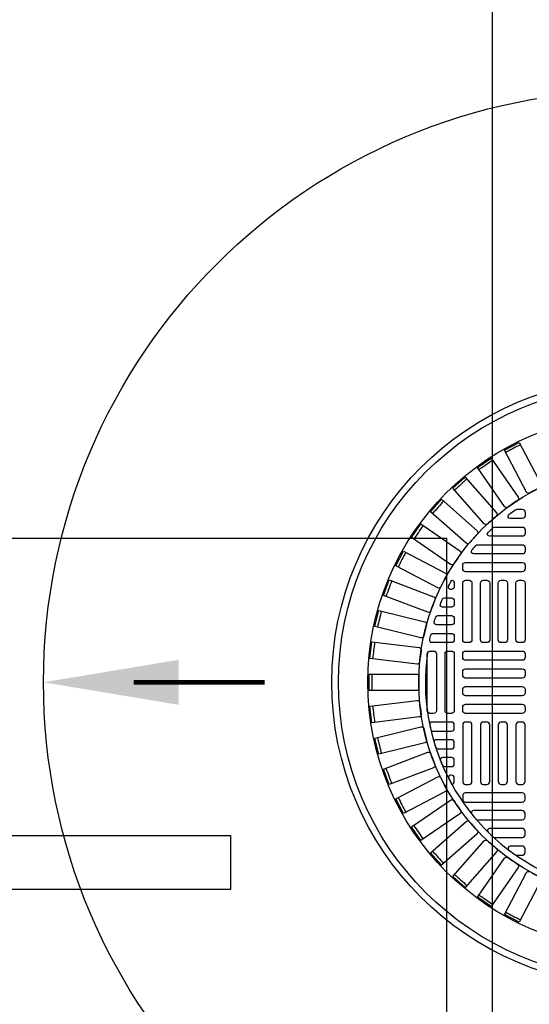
# Model space of a CAD drawing. Extents: x 1081 to 2220, y 0 to 2796.
# Tile 129 of 161: x 1862 to 1876, y 1241 to 1268. Entities that reach past the tile are written whole.
import ezdxf

# ---------------------------------------------------------------- set-up
doc = ezdxf.new("R2010")
doc.units = 0
doc.header["$MEASUREMENT"] = 0
doc.header["$PDSIZE"] = 1
doc.linetypes.add('HIDDEN3', pattern=[0.1875, 0.125, -0.0625])
doc.layers.get('DEFPOINTS').update_dxf_attribs({"linetype": 'CONTINUOUS'})
for name, color, linetype in [('DIM', 3, 'CONTINUOUS'), ('MONITOR-WELL-COVER', 2, 'CONTINUOUS'), ('MONITOR-WELL-COVER-HATCH', 252, 'CONTINUOUS'), ('TANK-ANCHOR', 4, 'CONTINUOUS'), ('TANK-SLOPE', 3, 'CONTINUOUS'), ('TANK-UST', 5, 'CONTINUOUS')]:
    doc.layers.add(name, color=color, linetype=linetype)
doc.styles.add('SIMPLEX', font='simplex')
doc.dimstyles.new('DIM64', dxfattribs={"dimscale": 64, "dimtxt": 0.09375, "dimasz": 0.09375, "dimexe": 0.0625, "dimexo": 0.0625, "dimgap": 0.046875, "dimtad": 1, "dimdec": 4, "dimzin": 3, "dimdsep": 46, "dimlunit": 4, "dimtxsty": 'SIMPLEX', "dimcen": 0, "dimclrd": 256, "dimclre": 256, "dimclrt": 256, "dimadec": 0, "dimazin": 0, "dimtfac": 1, "dimtdec": 4, "dimtmove": 0, "dimatfit": 3, "dimfxl": 1, "dimfrac": 2, "dimtolj": 1, "dimtzin": 0, "dimarcsym": 0})

# ---------------------------------------------------------------- blocks, each defined once
blk = doc.blocks.new('*D63')
at = {"layer": 'DEFPOINTS', "color": 0, "transparency": 16777216}
for p in [(1524.635, 1317.018), (1875.135, 1317.018), (1524.635, 1188.018)]:
    blk.add_point(p, dxfattribs=at)
at = {"layer": 'DIM', "lineweight": -2, "transparency": 16777216}
for p, q in [((1524.635, 1313.018), (1524.635, 1184.018)), ((1869.135, 1188.018), (1530.635, 1188.018))]:
    blk.add_line(p, q, dxfattribs=at)
at = {"layer": 'DIM', "transparency": 16777216}
for points in [[(1530.635, 1189.018), (1530.635, 1187.018), (1524.635, 1188.018)], [(1869.135, 1189.018), (1869.135, 1187.018), (1875.135, 1188.018)]]:
    blk.add_solid(points, dxfattribs=at)
at = {"layer": 'DIM', "transparency": 16777216, "insert": (1699.885, 1195.59), "char_height": 6, "attachment_point": 5, "style": 'SIMPLEX'}
blk.add_mtext('\\A1;29\'-2 1/2" (F.V. TANK LENGTH)', dxfattribs=at)
blk = doc.blocks.new('*D64')
at = {"layer": 'DEFPOINTS', "color": 0, "transparency": 16777216}
for p in [(1875.135, 1317.018), (1879.122, 1250.018), (1875.135, 1188.018)]:
    blk.add_point(p, dxfattribs=at)
at = {"layer": 'DIM', "lineweight": -2, "transparency": 16777216}
for p, q in [((1875.135, 1313.018), (1875.135, 1184.018)), ((1869.135, 1188.018), (1849.135, 1188.018)), ((1879.122, 1188.018), (1875.135, 1188.018)), ((1885.122, 1188.018), (1891.122, 1188.018))]:
    blk.add_line(p, q, dxfattribs=at)
at = {"layer": 'DIM', "transparency": 16777216}
for points in [[(1869.135, 1189.018), (1869.135, 1187.018), (1875.135, 1188.018)], [(1885.122, 1189.018), (1885.122, 1187.018), (1879.122, 1188.018)]]:
    blk.add_solid(points, dxfattribs=at)
at = {"layer": 'DIM', "transparency": 16777216, "insert": (1856.135, 1194.59), "char_height": 6, "attachment_point": 5, "style": 'SIMPLEX'}
blk.add_mtext('\\A1;4"', dxfattribs=at)

msp = doc.modelspace()

# ---------------------------------------------------------------- linework, layer by layer
at = {"layer": 'MONITOR-WELL-COVER', "color": 4}
msp.add_circle((1879.12181, 1250.01839), 8.4375, dxfattribs=at)
at = {"layer": 'MONITOR-WELL-COVER', "color": 1}
msp.add_circle((1879.12181, 1250.01839), 8.25, dxfattribs=at)
at = {"layer": 'MONITOR-WELL-COVER', "color": 2}
msp.add_circle((1879.12181, 1250.01839), 7.4375, dxfattribs=at)
at = {"layer": 'MONITOR-WELL-COVER-HATCH', "linetype": 'Continuous'}
for p, q in [((1874.08244, 1252.67587), (1874.08244, 1252.67587)), ((1874.0037, 1252.36091), (1874.0037, 1252.36091)), ((1874.08244, 1252.18375), (1874.08244, 1252.18375)), ((1874.08244, 1247.85304), (1874.08244, 1247.85304)), ((1874.0037, 1247.67587), (1874.0037, 1247.67587)), ((1874.08244, 1247.36091), (1874.08244, 1247.36091))]:
    msp.add_line(p, q, dxfattribs=at)
for points in [[(1876.46787, 1255.42743, 0.00491171), (1876.17787, 1255.27523, -0.41709369), (1876.08851, 1255.30259), (1875.47691, 1256.46789), (1875.88452, 1256.68182), (1876.49611, 1255.51652, -0.41709369), (1876.46787, 1255.42743)], [(1875.83523, 1255.0681, 0.00491171), (1875.56569, 1254.88205, -0.41709369), (1875.47369, 1254.89844), (1874.72609, 1255.98152), (1875.10493, 1256.24302), (1875.85253, 1255.15994, -0.41709369), (1875.83523, 1255.0681)], [(1875.25052, 1254.63513, 0.00491171), (1875.00537, 1254.41794, -0.41709369), (1874.91206, 1254.42313), (1874.03936, 1255.4082), (1874.38392, 1255.71346), (1875.25662, 1254.72838, -0.41709369), (1875.25052, 1254.63513)], [(1874.72226, 1254.13483, 0.00491171), (1874.50508, 1253.88968, -0.41709369), (1874.41182, 1253.88358), (1873.42675, 1254.75628), (1873.73201, 1255.10084), (1874.71708, 1254.22815, -0.41709369), (1874.72226, 1254.13483)], [(1874.25816, 1253.57451, 0.00491171), (1874.07211, 1253.30497, -0.41709369), (1873.98026, 1253.28767), (1872.89718, 1254.03527), (1873.15868, 1254.41412), (1874.24176, 1253.66652, -0.41709369), (1874.25816, 1253.57451)], [(1873.86498, 1252.96234, 0.00491171), (1873.71277, 1252.67233, -0.41709369), (1873.62368, 1252.64409), (1872.45839, 1253.25569), (1872.67231, 1253.66329), (1873.83761, 1253.0517, -0.41709369), (1873.86498, 1252.96234)], [(1873.54845, 1252.30723, 0.00491171), (1873.43231, 1252.001, -0.41709369), (1873.34728, 1251.96222), (1872.11676, 1252.4289), (1872.27999, 1252.85931), (1873.51051, 1252.39264, -0.41709369), (1873.54845, 1252.30723)], [(1873.3132, 1251.61875, 0.00491171), (1873.23482, 1251.30075, -0.41709369), (1873.15508, 1251.25201), (1871.87728, 1251.56696), (1871.98744, 1252.01391), (1873.26524, 1251.69896, -0.41709369), (1873.3132, 1251.61875)], [(1873.16265, 1250.90693, 0.00491171), (1873.12317, 1250.5818, -0.41709369), (1873.04989, 1250.5238), (1871.74344, 1250.68243), (1871.79893, 1251.13941), (1873.10537, 1250.98078, -0.41709369), (1873.16265, 1250.90693)], [(1873.099, 1250.18215, 0.00491171), (1873.099, 1249.85463, -0.41709369), (1873.03324, 1249.78823), (1871.71719, 1249.78823), (1871.71719, 1250.24856), (1873.03324, 1250.24856, -0.41709369), (1873.099, 1250.18215)], [(1873.12317, 1249.45499, 0.00491171), (1873.16265, 1249.12986, -0.41709369), (1873.10537, 1249.05601), (1871.79893, 1248.89738), (1871.74344, 1249.35435), (1873.04989, 1249.51298, -0.41709369), (1873.12317, 1249.45499)], [(1873.23482, 1248.73604, 0.00491171), (1873.3132, 1248.41804, -0.41709369), (1873.26524, 1248.33782), (1871.98744, 1248.02287), (1871.87728, 1248.46983), (1873.15508, 1248.78478, -0.41709369), (1873.23482, 1248.73604)], [(1873.43231, 1248.03579, 0.00491171), (1873.54845, 1247.72955, -0.41709369), (1873.51051, 1247.64414), (1872.27999, 1247.17747), (1872.11676, 1247.60789), (1873.34728, 1248.07456, -0.41709369), (1873.43231, 1248.03579)], [(1873.71277, 1247.36445, 0.00491171), (1873.86498, 1247.07445, -0.41709369), (1873.83761, 1246.98509), (1872.67231, 1246.37349), (1872.45839, 1246.7811), (1873.62368, 1247.39269, -0.41709369), (1873.71277, 1247.36445)], [(1874.07211, 1246.73181, 0.00491171), (1874.25816, 1246.46227, -0.41709369), (1874.24176, 1246.37026), (1873.15868, 1245.62267), (1872.89718, 1246.00151), (1873.98026, 1246.74911, -0.41709369), (1874.07211, 1246.73181)], [(1874.50508, 1246.1471, 0.00491171), (1874.72226, 1245.90195, -0.41709369), (1874.71708, 1245.80864), (1873.73201, 1244.93594), (1873.42675, 1245.2805), (1874.41182, 1246.1532, -0.41709369), (1874.50508, 1246.1471)], [(1875.00537, 1245.61884, 0.00491171), (1875.25052, 1245.40166, -0.41709369), (1875.25662, 1245.3084), (1874.38392, 1244.32333), (1874.03936, 1244.62858), (1874.91206, 1245.61366, -0.41709369), (1875.00537, 1245.61884)], [(1875.56569, 1245.15474, 0.00491171), (1875.83523, 1244.96868, -0.41709369), (1875.85253, 1244.87684), (1875.10493, 1243.79376), (1874.72609, 1244.05526), (1875.47369, 1245.13834, -0.41709369), (1875.56569, 1245.15474)], [(1876.17787, 1244.76155, 0.00491171), (1876.46787, 1244.60935, -0.41709369), (1876.49611, 1244.52026), (1875.88452, 1243.35496), (1875.47691, 1243.56889), (1876.08851, 1244.73419, -0.41709369), (1876.17787, 1244.76155)]]:
    msp.add_lwpolyline(points, format="xyb", dxfattribs=at)
for points in [[(1875.78243, 1254.81032, -0.15334179), (1875.81817, 1254.82154), (1875.97221, 1254.82154, -0.41421356), (1876.05095, 1254.7428), (1876.05095, 1254.64438, -0.41421356), (1875.97221, 1254.56564), (1875.63784, 1254.56564, -0.71935754), (1875.60015, 1254.678, -0.00964206)], [(1875.16309, 1254.31287, -0.18836628), (1875.20545, 1254.32942), (1875.97221, 1254.32942, -0.41421356), (1876.05095, 1254.25068), (1876.05095, 1254.15225, -0.41421356), (1875.97221, 1254.07351), (1875.06804, 1254.07351, -0.67100778), (1875.0242, 1254.18055, -0.0082117)], [(1874.62252, 1253.58138, -0.63010886), (1874.57385, 1253.6831, -0.00736221), (1874.68373, 1253.81542, -0.21918356), (1874.73122, 1253.83729), (1875.97221, 1253.83729, -0.41421356), (1876.05095, 1253.75855), (1876.05095, 1253.66012, -0.41421356), (1875.97221, 1253.58138)], [(1873.81245, 1252.36091), (1874.0037, 1252.36091, -0.41421356), (1874.08244, 1252.28217), (1874.08244, 1252.18375, -0.41421356), (1874.0037, 1252.10501), (1873.75813, 1252.10501, -0.53078582), (1873.70011, 1252.19075, -0.00613229), (1873.75502, 1252.32307, -0.29982265)], [(1873.5264, 1251.6933, -0.00593375), (1873.56772, 1251.82562, -0.32480274), (1873.62716, 1251.86879), (1874.0037, 1251.86879), (1874.0037, 1251.86879, -0.41421356), (1874.08244, 1251.79005), (1874.08244, 1251.69162), (1874.08244, 1251.69162, -0.41421356), (1874.0037, 1251.61288), (1873.58627, 1251.61288, -0.5022062)], [(1873.40101, 1251.19585, -0.00579688), (1873.42985, 1251.32818, -0.34941735), (1873.49076, 1251.37666), (1874.0037, 1251.37666), (1874.0037, 1251.37666, -0.41421356), (1874.08244, 1251.29792), (1874.08244, 1251.19949), (1874.08244, 1251.19949, -0.41421356), (1874.0037, 1251.12075), (1873.46223, 1251.12075, -0.47499675)], [(1873.40101, 1248.84093, 0.00579688), (1873.42985, 1248.70861, 0.34941735), (1873.49076, 1248.66012), (1874.0037, 1248.66012), (1874.0037, 1248.66012, 0.41421356), (1874.08244, 1248.73886), (1874.08244, 1248.83729), (1874.08244, 1248.83729, 0.41421356), (1874.0037, 1248.91603), (1873.46223, 1248.91603, 0.47499675)], [(1873.5264, 1248.34348, 0.00593375), (1873.56772, 1248.21116, 0.32480274), (1873.62716, 1248.168), (1874.0037, 1248.168), (1874.0037, 1248.168, 0.41421356), (1874.08244, 1248.24674), (1874.08244, 1248.34516), (1874.08244, 1248.34516, 0.41421356), (1874.0037, 1248.4239), (1873.58627, 1248.4239, 0.5022062)], [(1873.81245, 1247.67587), (1874.0037, 1247.67587, 0.41421356), (1874.08244, 1247.75461), (1874.08244, 1247.85304, 0.41421356), (1874.0037, 1247.93178), (1873.75813, 1247.93178, 0.53078582), (1873.70011, 1247.84603, 0.00613229), (1873.75502, 1247.71371, 0.29982265)], [(1874.62252, 1246.4554, 0.63010886), (1874.57385, 1246.35368, 0.00736221), (1874.68373, 1246.22136, 0.21918356), (1874.73122, 1246.19949), (1875.97221, 1246.19949, 0.41421356), (1876.05095, 1246.27823), (1876.05095, 1246.37666, 0.41421356), (1875.97221, 1246.4554)], [(1875.16309, 1245.72391, 0.18836628), (1875.20545, 1245.70737), (1875.97221, 1245.70737, 0.41421356), (1876.05095, 1245.78611), (1876.05095, 1245.88453, 0.41421356), (1875.97221, 1245.96327), (1875.06804, 1245.96327, 0.67100778), (1875.0242, 1245.85624, 0.0082117)], [(1875.78243, 1245.22646, 0.15334179), (1875.81817, 1245.21524), (1875.97221, 1245.21524, 0.41421356), (1876.05095, 1245.29398), (1876.05095, 1245.39241, 0.41421356), (1875.97221, 1245.47115), (1875.63784, 1245.47115, 0.71935754), (1875.60015, 1245.35879, 0.00964206)]]:
    msp.add_lwpolyline(points, format="xyb", close=True, dxfattribs=at)
at = {"layer": 'MONITOR-WELL-COVER-HATCH', "linetype": 'Continuous', "flags": 128}
for points in [[(1876.05095, 1253.168, -0.41421356), (1875.97221, 1253.08926), (1874.3974, 1253.08926, -0.41421356), (1874.31866, 1253.168), (1874.31866, 1253.26642, -0.41421356), (1874.3974, 1253.34516), (1875.97221, 1253.34516, -0.41421356), (1876.05095, 1253.26642)], [(1874.49583, 1252.85304, -0.41421356), (1874.57457, 1252.7743), (1874.57457, 1251.19949, -0.41421356), (1874.49583, 1251.12075), (1874.3974, 1251.12075, -0.41421356), (1874.31866, 1251.19949), (1874.31866, 1252.7743, -0.41421356), (1874.3974, 1252.85304)], [(1874.98796, 1252.85304, -0.41421356), (1875.0667, 1252.7743), (1875.0667, 1251.19949, -0.41421356), (1874.98796, 1251.12075), (1874.88953, 1251.12075, -0.41421356), (1874.81079, 1251.19949), (1874.81079, 1252.7743, -0.41421356), (1874.88953, 1252.85304)], [(1875.48008, 1252.85304, -0.41421356), (1875.55882, 1252.7743), (1875.55882, 1251.19949, -0.41421356), (1875.48008, 1251.12075), (1875.38166, 1251.12075, -0.41421356), (1875.30292, 1251.19949), (1875.30292, 1252.7743, -0.41421356), (1875.38166, 1252.85304)], [(1875.97221, 1252.85304, -0.41421356), (1876.05095, 1252.7743), (1876.05095, 1251.19949, -0.41421356), (1875.97221, 1251.12075), (1875.87378, 1251.12075, -0.41421356), (1875.79504, 1251.19949), (1875.79504, 1252.7743, -0.41421356), (1875.87378, 1252.85304)], [(1873.41315, 1249.15225, -0.41421356), (1873.33441, 1249.23099), (1873.33441, 1250.80579, -0.41421356), (1873.41315, 1250.88453), (1873.51158, 1250.88453, -0.41421356), (1873.59032, 1250.80579), (1873.59032, 1249.23099, -0.41421356), (1873.51158, 1249.15225)], [(1873.90528, 1249.15225, -0.41421356), (1873.82654, 1249.23099), (1873.82654, 1250.80579, -0.41421356), (1873.90528, 1250.88453), (1874.0037, 1250.88453, -0.41421356), (1874.08244, 1250.80579), (1874.08244, 1249.23099, -0.41421356), (1874.0037, 1249.15225)], [(1876.05095, 1250.70737, -0.41421356), (1875.97221, 1250.62863), (1874.3974, 1250.62863, -0.41421356), (1874.31866, 1250.70737), (1874.31866, 1250.80579, -0.41421356), (1874.3974, 1250.88453), (1875.97221, 1250.88453, -0.41421356), (1876.05095, 1250.80579)], [(1876.05095, 1250.21524, -0.41421356), (1875.97221, 1250.1365), (1874.3974, 1250.1365, -0.41421356), (1874.31866, 1250.21524), (1874.31866, 1250.31367, -0.41421356), (1874.3974, 1250.39241), (1875.97221, 1250.39241, -0.41421356), (1876.05095, 1250.31367)], [(1876.05095, 1249.72312, -0.41421356), (1875.97221, 1249.64438), (1874.3974, 1249.64438, -0.41421356), (1874.31866, 1249.72312), (1874.31866, 1249.82154, -0.41421356), (1874.3974, 1249.90028), (1875.97221, 1249.90028, -0.41421356), (1876.05095, 1249.82154)], [(1876.05095, 1249.23099, -0.41421356), (1875.97221, 1249.15225), (1874.3974, 1249.15225, -0.41421356), (1874.31866, 1249.23099), (1874.31866, 1249.32942, -0.41421356), (1874.3974, 1249.40816), (1875.97221, 1249.40816, -0.41421356), (1876.05095, 1249.32942)], [(1874.49583, 1247.18375, 0.41421356), (1874.57457, 1247.26249), (1874.57457, 1248.83729, 0.41421356), (1874.49583, 1248.91603), (1874.3974, 1248.91603, 0.41421356), (1874.31866, 1248.83729), (1874.31866, 1247.26249, 0.41421356), (1874.3974, 1247.18375)], [(1874.98796, 1247.18375, 0.41421356), (1875.0667, 1247.26249), (1875.0667, 1248.83729, 0.41421356), (1874.98796, 1248.91603), (1874.88953, 1248.91603, 0.41421356), (1874.81079, 1248.83729), (1874.81079, 1247.26249, 0.41421356), (1874.88953, 1247.18375)], [(1875.48008, 1247.18375, 0.41421356), (1875.55882, 1247.26249), (1875.55882, 1248.83729, 0.41421356), (1875.48008, 1248.91603), (1875.38166, 1248.91603, 0.41421356), (1875.30292, 1248.83729), (1875.30292, 1247.26249, 0.41421356), (1875.38166, 1247.18375)], [(1875.97221, 1247.18375, 0.41421356), (1876.05095, 1247.26249), (1876.05095, 1248.83729, 0.41421356), (1875.97221, 1248.91603), (1875.87378, 1248.91603, 0.41421356), (1875.79504, 1248.83729), (1875.79504, 1247.26249, 0.41421356), (1875.87378, 1247.18375)], [(1876.05095, 1246.86879, 0.41421356), (1875.97221, 1246.94753), (1874.3974, 1246.94753, 0.41421356), (1874.31866, 1246.86879), (1874.31866, 1246.77036, 0.41421356), (1874.3974, 1246.69162), (1875.97221, 1246.69162, 0.41421356), (1876.05095, 1246.77036)]]:
    msp.add_lwpolyline(points, format="xyb", close=True, dxfattribs=at)
at = {"layer": 'MONITOR-WELL-COVER-HATCH'}
for points in [[(1874.01465, 1252.85227, -0.37393353), (1874.08244, 1252.7743), (1874.08244, 1252.67587, -0.41421356), (1874.0037, 1252.59713), (1873.98258, 1252.59713, -0.56117558), (1873.927, 1252.6882, -0.00800005), (1874.01507, 1252.85304)], [(1874.01465, 1247.18451, 0.37393353), (1874.08244, 1247.26249), (1874.08244, 1247.36091, 0.41421356), (1874.0037, 1247.43965), (1873.98258, 1247.43965, 0.56117558), (1873.927, 1247.34858, 0.00800005), (1874.01507, 1247.18375)]]:
    msp.add_lwpolyline(points, format="xyb", dxfattribs=at)
msp.add_circle((1879.12181, 1250.01839), 6.02362, dxfattribs=at)
at = {"layer": 'MONITOR-WELL-COVER-HATCH', "linetype": 'Continuous'}
for centre, start, end in [((1884.06971, 1240.59095), 116.958734, 118.425881), ((1885.16999, 1241.25609), 123.881811, 125.348958), ((1886.18207, 1242.04901), 130.804888, 132.272035), ((1887.0912, 1242.95813), 137.727965, 139.195112), ((1887.88411, 1243.97021), 144.651042, 146.118189), ((1888.54925, 1245.07049), 151.574119, 153.041266), ((1889.07692, 1246.24292), 158.497196, 159.964343), ((1889.45942, 1247.4704), 165.420272, 166.88742), ((1889.69117, 1248.73504), 172.343349, 173.810497), ((1889.7688, 1250.01839), 179.266426, 180.733574), ((1889.69117, 1251.30174), 186.189503, 187.656651), ((1889.45942, 1252.56638), 193.11258, 194.579728), ((1889.07692, 1253.79386), 200.035657, 201.502804), ((1888.54925, 1254.96629), 206.958734, 208.425881), ((1887.88411, 1256.06657), 213.881811, 215.348958), ((1887.0912, 1257.07865), 220.804888, 222.272035), ((1886.18207, 1257.98777), 227.727965, 229.195112), ((1885.16999, 1258.78069), 234.651042, 236.118189), ((1884.06971, 1259.44583), 241.574119, 243.041266)]:
    msp.add_arc(centre, 17.97762, start, end, dxfattribs=at)
at = {"layer": 'MONITOR-WELL-COVER-HATCH'}
msp.add_arc((1879.12181, 1250.01839), 5.84072, 172.041145, 88.841294, dxfattribs=at)
at = {"layer": 'TANK-ANCHOR'}
msp.add_lwpolyline([(1699.87181, 1254.01839), (1873.87181, 1254.01839), (1873.87181, 1236.01839), (1699.87181, 1236.01839)], close=True, dxfattribs=at)
at = {"layer": 'TANK-ANCHOR', "color": 7}
msp.add_lwpolyline([(1831.87181, 1244.26839), (1831.87181, 1245.76839), (1867.87181, 1245.76839), (1867.87181, 1244.26839)], close=True, dxfattribs=at)
at = {"layer": 'TANK-SLOPE', "const_width": 0.125}
msp.add_lwpolyline([(1865.18431, 1250.01839), (1868.8251, 1250.01839)], dxfattribs=at)
at = {"layer": 'TANK-SLOPE'}
msp.add_circle((1879.12181, 1250.01839), 16.4375, dxfattribs=at)
msp.add_solid([(1866.43431, 1249.39339), (1862.68431, 1250.01839), (1866.43431, 1250.64339)], dxfattribs=at)
at = {"layer": 'TANK-UST'}
msp.add_lwpolyline([(1816.90166, 1256.01839, 0.95464484), (1816.90166, 1378.01839)], format="xyb", dxfattribs=at)
at = {"layer": 'TANK-UST', "color": 2, "linetype": 'HIDDEN3'}
msp.add_lwpolyline([(1812.38499, 1257.01839), (1816.87819, 1257.01839, 0.95428002), (1816.87819, 1377.01839), (1812.38499, 1377.01839), (1587.38499, 1377.01839), (1582.87228, 1377.01839, 0.95395472), (1582.87228, 1257.01839), (1587.38499, 1257.01839)], format="xyb", close=True, dxfattribs=at)

# ---------------------------------------------------------------- dimensions: what is measured, and where the dimension line sits
at = {"layer": 'DIM'}
dim = msp.add_linear_dim(base=(1524.63499, 1188.01839), p1=(1875.13499, 1317.01839), p2=(1524.63499, 1317.01839), angle=180, text='<> (F.V. TANK LENGTH)', dimstyle='DIM64', override={"dimse1": 1}, dxfattribs=at)
dim.commit()
dim.dimension.update_dxf_attribs({"geometry": '*D63', "text_midpoint": (1699.88499, 1195.58982)})
dim = msp.add_linear_dim(base=(1875.13499, 1188.01839), p1=(1879.12181, 1250.01839), p2=(1875.13499, 1317.01839), angle=180, dimstyle='DIM64', override={"dimse1": 1}, dxfattribs=at)
dim.commit()
dim.dimension.update_dxf_attribs({"geometry": '*D64', "text_midpoint": (1856.13499, 1194.58982)})

doc.saveas('drawing.dxf')
